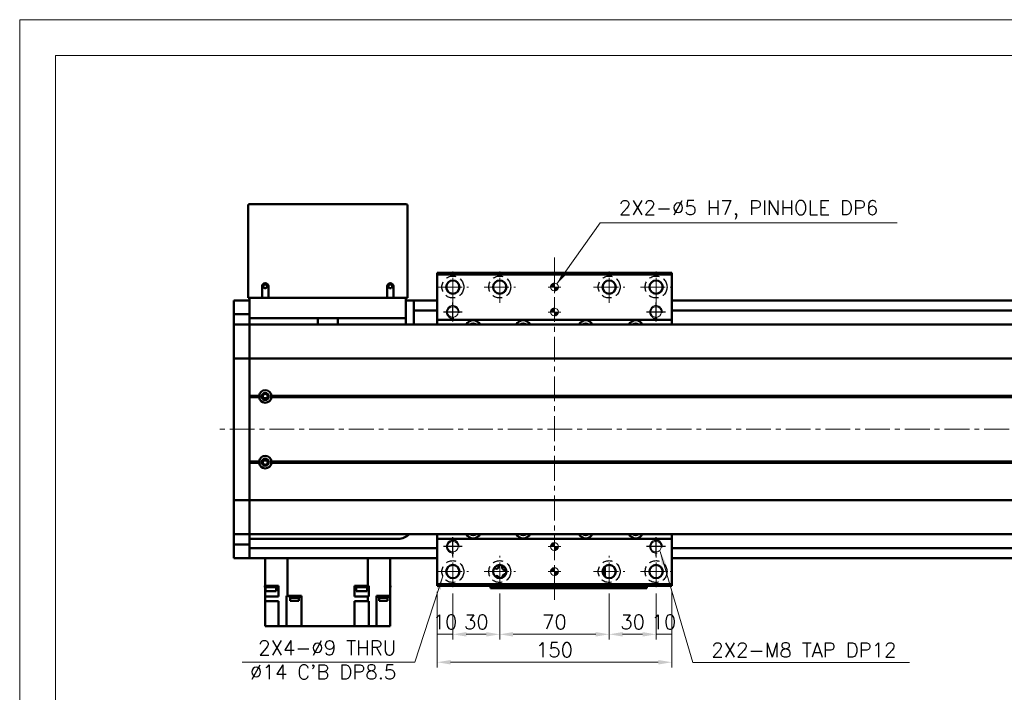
# Model space of a CAD drawing. Header units: millimetres. Extents: x 46891 to 50463, y 6223 to 9884.
# Tile 3 of 5: x 48547 to 49176, y 9454 to 9884. Entities that reach past the tile are written whole.
import ezdxf

# ---------------------------------------------------------------- set-up
doc = ezdxf.new("R2010")
doc.units = ezdxf.units.MM
doc.header["$LTSCALE"] = 0.5
doc.linetypes.add('CENTER', pattern=[50.8, 31.75, -6.35, 6.35, -6.35])
doc.linetypes.add('HIDDENX2', pattern=[19.05, 12.7, -6.35])
doc.layers.get('0').update_dxf_attribs({"lineweight": 20})
doc.layers.add('1', color=1, linetype='CENTER', lineweight=13)
doc.layers.add('외형선(ISO)', color=7, linetype='Continuous', lineweight=50)
for name, color, linetype in [('2', 2, 'HIDDENX2'), ('C', 1, 'CENTER'), ('DIM', 4, 'Continuous')]:
    doc.layers.add(name, color=color, linetype=linetype)
doc.styles.add('DSR TEXT', font='romans.shx', dxfattribs={"bigfont": 'whgtxt.shx'})
doc.styles.get("Standard").update_dxf_attribs({"font": 'romans.shx', "bigfont": 'whgtxt.shx'})
doc.dimstyles.new('DSR', dxfattribs={"dimscale": 2, "dimtxt": 3, "dimasz": 3, "dimexe": 0.5, "dimexo": 0.5, "dimgap": 0.5, "dimtad": 1, "dimdsep": 46, "dimtxsty": 'Standard', "dimcen": 2.5, "dimclrd": 4, "dimclre": 4, "dimclrt": 2, "dimadec": 0, "dimazin": 2, "dimtfac": 1, "dimtmove": 0, "dimatfit": 3, "dimfxl": 0, "dimlwd": -1, "dimlwe": -1, "dimarcsym": 0})

# ---------------------------------------------------------------- blocks, each defined once
blk = doc.blocks.new('A$C1C1952E1')
at = {"color": 1}
blk.add_lwpolyline([(0, 0), (420, 0), (420, 297), (0, 297)], close=True, dxfattribs=at)
at = {"color": 3}
blk.add_lwpolyline([(5, 5), (415, 5), (415, 292), (5, 292)], close=True, dxfattribs=at)
blk = doc.blocks.new('A$C33E56CC6')
h = blk.add_hatch()
h.set_pattern_fill('ANSI31', color=256, style=0)
h.set_pattern_definition([(45, (-7065.45672, -6508.5399), (-0.0883883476, 0.0883883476), [])])
h.paths.add_polyline_path([(4, 6.5, 0.414214), (1.5, 4), (4, 4)])
h.paths.add_polyline_path([(6.5, 4), (4, 4), (4, 1.5, 0.414214)])
blk.add_circle((4, 4), 2.5)
at = {"layer": '1'}
for p, q in [((4, 0), (4, 8)), ((0, 4), (8, 4))]:
    blk.add_line(p, q, dxfattribs=at)
blk = doc.blocks.new('tap8')
blk.add_circle((0, 0), 3.4)
at = {"layer": 'C', "color": 1, "linetype": 'CENTER'}
for p, q in [((-6.05, 0), (6.05, 0)), ((0, -6.05), (0, 6.05))]:
    blk.add_line(p, q, dxfattribs=at)
at = {"layer": 'DIM', "color": 3}
blk.add_arc((0, 0), 4, 263.84551, 189.43144, dxfattribs=at)
blk = doc.blocks.new('*D90')
at = {"color": 1, "linetype": 'ByBlock'}
for p, q in [((48813.71, 9518.24), (48813.71, 9487.78)), ((48823.71, 9517.24), (48823.71, 9487.78)), ((48823.71, 9491.08), (48813.71, 9491.08))]:
    blk.add_line(p, q, dxfattribs=at)
at = {"layer": 'Defpoints', "color": 0}
for p in [(48813.71, 9522.2), (48823.71, 9521.2), (48813.71, 9491.08)]:
    blk.add_point(p, dxfattribs=at)
at = {"color": 3, "insert": (48818.71, 9499), "char_height": 9.24, "attachment_point": 5, "style": 'DSR TEXT'}
blk.add_mtext('10', dxfattribs=at)
blk = doc.blocks.new('*D91')
at = {"color": 1, "linetype": 'ByBlock'}
for p, q in [((48823.71, 9517.24), (48823.71, 9487.78)), ((48853.71, 9517.24), (48853.71, 9487.78)), ((48832.29, 9491.08), (48845.13, 9491.08))]:
    blk.add_line(p, q, dxfattribs=at)
at = {"color": 1}
for points in [[(48832.29, 9492.51), (48832.29, 9489.65), (48823.71, 9491.08)], [(48845.13, 9492.51), (48845.13, 9489.65), (48853.71, 9491.08)]]:
    blk.add_solid(points, dxfattribs=at)
at = {"layer": 'Defpoints', "color": 0}
for p in [(48823.71, 9521.2), (48853.71, 9521.2), (48853.71, 9491.08)]:
    blk.add_point(p, dxfattribs=at)
at = {"color": 3, "insert": (48838.71, 9499), "char_height": 9.24, "attachment_point": 5, "style": 'DSR TEXT'}
blk.add_mtext('30', dxfattribs=at)
blk = doc.blocks.new('*D92')
at = {"color": 1, "linetype": 'ByBlock'}
for p, q in [((48853.71, 9517.24), (48853.71, 9487.78)), ((48923.71, 9517.24), (48923.71, 9487.78)), ((48862.29, 9491.08), (48915.13, 9491.08))]:
    blk.add_line(p, q, dxfattribs=at)
at = {"color": 1}
for points in [[(48862.29, 9492.51), (48862.29, 9489.65), (48853.71, 9491.08)], [(48915.13, 9492.51), (48915.13, 9489.65), (48923.71, 9491.08)]]:
    blk.add_solid(points, dxfattribs=at)
at = {"layer": 'Defpoints', "color": 0}
for p in [(48853.71, 9521.2), (48923.71, 9521.2), (48923.71, 9491.08)]:
    blk.add_point(p, dxfattribs=at)
at = {"color": 3, "insert": (48888.71, 9499), "char_height": 9.24, "attachment_point": 5, "style": 'DSR TEXT'}
blk.add_mtext('70', dxfattribs=at)
blk = doc.blocks.new('*D93')
at = {"color": 1, "linetype": 'ByBlock'}
for p, q in [((48923.71, 9517.24), (48923.71, 9487.78)), ((48953.71, 9517.24), (48953.71, 9487.78)), ((48932.29, 9491.08), (48945.13, 9491.08))]:
    blk.add_line(p, q, dxfattribs=at)
at = {"color": 1}
for points in [[(48932.29, 9492.51), (48932.29, 9489.65), (48923.71, 9491.08)], [(48945.13, 9492.51), (48945.13, 9489.65), (48953.71, 9491.08)]]:
    blk.add_solid(points, dxfattribs=at)
at = {"layer": 'Defpoints', "color": 0}
for p in [(48923.71, 9521.2), (48953.71, 9521.2), (48953.71, 9491.08)]:
    blk.add_point(p, dxfattribs=at)
at = {"color": 3, "insert": (48938.71, 9499), "char_height": 9.24, "attachment_point": 5, "style": 'DSR TEXT'}
blk.add_mtext('30', dxfattribs=at)
blk = doc.blocks.new('*D94')
at = {"color": 1, "linetype": 'ByBlock'}
for p, q in [((48953.71, 9517.24), (48953.71, 9487.78)), ((48963.71, 9518.24), (48963.71, 9487.78)), ((48953.71, 9491.08), (48963.71, 9491.08))]:
    blk.add_line(p, q, dxfattribs=at)
at = {"layer": 'Defpoints', "color": 0}
for p in [(48953.71, 9521.2), (48963.71, 9522.2), (48963.71, 9491.08)]:
    blk.add_point(p, dxfattribs=at)
at = {"color": 3, "insert": (48958.71, 9499), "char_height": 9.24, "attachment_point": 5, "style": 'DSR TEXT'}
blk.add_mtext('10', dxfattribs=at)
blk = doc.blocks.new('*D95')
at = {"color": 1, "linetype": 'ByBlock'}
for p, q in [((48813.71, 9518.24), (48813.71, 9469.92)), ((48963.71, 9518.24), (48963.71, 9469.92)), ((48955.13, 9473.22), (48822.29, 9473.22))]:
    blk.add_line(p, q, dxfattribs=at)
at = {"color": 1}
for points in [[(48822.29, 9474.65), (48822.29, 9471.79), (48813.71, 9473.22)], [(48955.13, 9474.65), (48955.13, 9471.79), (48963.71, 9473.22)]]:
    blk.add_solid(points, dxfattribs=at)
at = {"layer": 'Defpoints', "color": 0}
for p in [(48813.71, 9522.2), (48963.71, 9522.2), (48813.71, 9473.22)]:
    blk.add_point(p, dxfattribs=at)
at = {"color": 3, "insert": (48888.71, 9481.14), "char_height": 9.24, "attachment_point": 5, "style": 'DSR TEXT'}
blk.add_mtext('150', dxfattribs=at)

msp = doc.modelspace()

# ---------------------------------------------------------------- linework, layer by layer
at = {"layer": '1'}
for p, q in [((48888.71073, 9732.2047), (48888.71073, 9512.2047)), ((48823.71073, 9703.2047), (48823.71073, 9723.2047)), ((48853.71073, 9703.2047), (48853.71073, 9723.2047)), ((48923.71073, 9703.2047), (48923.71073, 9723.2047)), ((48953.71073, 9703.2047), (48953.71073, 9723.2047)), ((48813.71073, 9713.2047), (48833.71073, 9713.2047)), ((48843.71073, 9713.2047), (48863.71073, 9713.2047)), ((48913.71073, 9713.2047), (48933.71073, 9713.2047)), ((48943.71073, 9713.2047), (48963.71073, 9713.2047)), ((49763.71073, 9622.2047), (48673.71073, 9622.2047)), ((48823.71073, 9521.2047), (48823.71073, 9541.2047)), ((48853.71073, 9521.2047), (48853.71073, 9541.2047)), ((48923.71073, 9521.2047), (48923.71073, 9541.2047)), ((48953.71073, 9521.2047), (48953.71073, 9541.2047)), ((48813.71073, 9531.2047), (48833.71073, 9531.2047)), ((48843.71073, 9531.2047), (48863.71073, 9531.2047)), ((48913.71073, 9531.2047), (48933.71073, 9531.2047)), ((48943.71073, 9531.2047), (48963.71073, 9531.2047))]:
    msp.add_line(p, q, dxfattribs=at)
at = {"layer": '2'}
for centre in [(48823.71073, 9713.2047), (48853.71073, 9713.2047), (48923.71073, 9713.2047), (48953.71073, 9713.2047), (48823.71073, 9531.2047), (48853.71073, 9531.2047), (48923.71073, 9531.2047), (48953.71073, 9531.2047)]:
    msp.add_circle(centre, 7, dxfattribs=at)
at = {"layer": '외형선(ISO)'}
for p, q in [((48692.71073, 9765.2047), (48692.71073, 9706.2047)), ((48793.71073, 9766.2047), (48693.71073, 9766.2047)), ((48794.71073, 9706.2047), (48794.71073, 9765.2047)), ((48813.71073, 9721.2047), (48813.71073, 9722.2047)), ((48813.71073, 9722.2047), (48963.71073, 9722.2047)), ((48813.71073, 9721.2047), (48963.71073, 9721.2047)), ((48813.71073, 9692.2047), (48813.71073, 9721.2047)), ((48963.71073, 9722.2047), (48963.71073, 9721.2047)), ((48963.71073, 9721.2047), (48963.71073, 9692.2047)), ((48701.71073, 9706.2047), (48701.71073, 9713.7047)), ((48705.71073, 9713.7047), (48705.71073, 9706.2047)), ((48781.71073, 9706.2047), (48781.71073, 9713.7047)), ((48785.71073, 9713.7047), (48785.71073, 9706.2047)), ((48693.71073, 9706.2047), (48692.71073, 9706.2047)), ((48693.71073, 9706.2047), (48693.71073, 9693.2047)), ((48701.71073, 9706.2047), (48693.71073, 9706.2047)), ((48705.71073, 9706.2047), (48701.71073, 9706.2047)), ((48781.71073, 9706.2047), (48705.71073, 9706.2047)), ((48785.71073, 9706.2047), (48781.71073, 9706.2047)), ((48793.71073, 9706.2047), (48785.71073, 9706.2047)), ((48793.71073, 9693.2047), (48793.71073, 9706.2047)), ((48794.71073, 9706.2047), (48793.71073, 9706.2047)), ((48683.71073, 9704.7047), (48683.71073, 9701.7047)), ((48693.71073, 9704.7047), (48683.71073, 9704.7047)), ((48683.71073, 9698.7651), (48683.71073, 9701.7047)), ((48683.71073, 9695.96506), (48683.71073, 9698.7651)), ((48793.71073, 9704.7047), (48798.71073, 9704.7047)), ((48798.71073, 9701.7047), (48798.71073, 9704.7047)), ((48798.71073, 9704.7047), (48813.71073, 9704.7047)), ((48798.71073, 9701.7047), (48798.71073, 9699.2047)), ((48798.71073, 9698.2047), (48798.71073, 9699.2047)), ((48963.71073, 9704.7047), (49743.71073, 9704.7047)), ((48683.71073, 9689.27136), (48683.71073, 9695.96506)), ((48693.71073, 9695.96506), (48683.71073, 9695.96506)), ((48693.71073, 9690.18384), (48693.71073, 9693.2047)), ((48693.71073, 9693.2047), (48793.71073, 9693.2047)), ((48737.3076, 9693.2047), (48737.3076, 9689.2047)), ((48750.11385, 9689.2047), (48750.11385, 9693.2047)), ((48793.71073, 9693.2047), (48793.71073, 9689.2047)), ((48798.71073, 9698.2047), (48798.71073, 9694.2047)), ((48798.71073, 9698.2047), (48813.71073, 9698.2047)), ((48798.71073, 9694.2047), (48798.71073, 9689.2047)), ((48963.71073, 9698.2047), (49743.71073, 9698.2047)), ((48683.71073, 9689.2047), (48683.71073, 9689.27136)), ((48693.71073, 9689.27136), (48683.71073, 9689.27136)), ((48683.71073, 9689.2047), (48683.71073, 9686.50835)), ((48693.71073, 9689.2047), (48683.71073, 9689.2047)), ((48683.71073, 9686.50835), (48683.71073, 9667.90022)), ((48693.71073, 9690.18384), (48693.71073, 9689.27136)), ((48693.71073, 9689.27136), (48693.71073, 9689.2047)), ((48693.71073, 9686.50835), (48693.71073, 9689.2047)), ((49743.71073, 9689.2047), (48693.71073, 9689.2047)), ((48693.71073, 9689.2047), (48693.71073, 9686.50834)), ((48693.71073, 9667.90022), (48693.71073, 9686.50835)), ((48693.71073, 9686.50834), (48693.71073, 9667.90022)), ((48813.71073, 9689.2047), (48813.71073, 9692.2047)), ((48813.71073, 9692.2047), (48963.71073, 9692.2047)), ((48963.71073, 9692.2047), (48963.71073, 9689.2047)), ((48683.71073, 9667.43211), (48683.71073, 9667.90022)), ((48683.71073, 9667.43211), (48683.71073, 9665.43211)), ((48693.71073, 9667.43211), (48683.71073, 9667.43211)), ((48693.71073, 9667.90022), (48693.71073, 9667.43211)), ((48693.71073, 9667.43211), (48693.71073, 9667.90022)), ((48693.71073, 9665.43211), (48693.71073, 9667.43211)), ((49743.71073, 9667.43211), (48693.71073, 9667.43211)), ((48693.71073, 9667.43211), (48693.71073, 9665.43211)), ((48683.71073, 9578.97729), (48683.71073, 9665.43211)), ((48693.71073, 9665.43211), (48693.71073, 9578.97729)), ((48693.71073, 9643.7047), (48693.71073, 9665.43211)), ((48699.7421, 9643.7047), (48693.71073, 9643.7047)), ((48700.21073, 9643.2047), (48693.71073, 9643.2047)), ((48699.7421, 9642.7047), (48693.71073, 9642.7047)), ((48693.71073, 9601.7047), (48693.71073, 9642.7047)), ((48702.43494, 9642.2047), (48704.98652, 9642.2047)), ((49730.21073, 9643.2047), (48707.21073, 9643.2047)), ((49729.7421, 9643.7047), (48707.67936, 9643.7047)), ((49729.7421, 9642.7047), (48707.67936, 9642.7047)), ((48699.7421, 9601.7047), (48693.71073, 9601.7047)), ((48700.21073, 9601.2047), (48693.71073, 9601.2047)), ((48699.7421, 9600.7047), (48693.71073, 9600.7047)), ((48693.71073, 9578.97729), (48693.71073, 9600.7047)), ((48702.43494, 9602.2047), (48704.98652, 9602.2047)), ((49730.21073, 9601.2047), (48707.21073, 9601.2047)), ((49729.7421, 9601.7047), (48707.67936, 9601.7047)), ((49729.7421, 9600.7047), (48707.67936, 9600.7047)), ((48683.71073, 9578.97729), (48683.71073, 9576.97729)), ((48693.71073, 9576.97729), (48693.71073, 9578.97729)), ((48693.71073, 9578.97729), (48693.71073, 9576.97729)), ((48683.71073, 9576.50918), (48683.71073, 9576.97729)), ((48693.71073, 9576.97729), (48683.71073, 9576.97729)), ((48683.71073, 9576.50918), (48683.71073, 9557.90106)), ((48693.71073, 9576.97729), (48693.71073, 9576.50918)), ((49743.71073, 9576.97729), (48693.71073, 9576.97729)), ((48693.71073, 9576.50918), (48693.71073, 9576.97729)), ((48693.71073, 9557.90106), (48693.71073, 9576.50918)), ((48693.71073, 9576.50918), (48693.71073, 9557.90106)), ((48683.71073, 9557.90106), (48683.71073, 9555.2047)), ((48683.71073, 9555.13805), (48683.71073, 9555.2047)), ((48693.71073, 9555.2047), (48683.71073, 9555.2047)), ((48683.71073, 9548.44434), (48683.71073, 9555.13805)), ((48693.71073, 9555.13805), (48683.71073, 9555.13805)), ((48693.71073, 9555.2047), (48693.71073, 9557.90106)), ((48693.71073, 9557.90106), (48693.71073, 9555.2047)), ((48693.71073, 9555.2047), (48693.71073, 9555.13805)), ((49743.71073, 9555.2047), (48693.71073, 9555.2047)), ((48693.71073, 9555.13805), (48693.71073, 9548.44434)), ((48813.71073, 9552.2047), (48813.71073, 9555.2047)), ((48963.71073, 9555.2047), (48963.71073, 9552.2047)), ((48683.71073, 9545.6443), (48683.71073, 9548.44434)), ((48693.71073, 9548.44434), (48683.71073, 9548.44434)), ((48788.71073, 9552.2047), (48693.71073, 9552.2047)), ((48693.71073, 9548.44434), (48693.71073, 9545.6443)), ((48813.71073, 9523.2047), (48813.71073, 9552.2047)), ((48963.71073, 9552.2047), (48813.71073, 9552.2047)), ((48963.71073, 9552.2047), (48963.71073, 9523.2047)), ((48683.71073, 9542.7047), (48683.71073, 9545.6443)), ((48683.71073, 9542.7047), (48683.71073, 9539.7047)), ((48693.71073, 9546.2047), (48813.71073, 9546.2047)), ((48693.71073, 9545.6443), (48693.71073, 9542.7047)), ((48693.71073, 9542.7047), (48693.71073, 9545.2047)), ((48693.71073, 9542.7047), (48693.71073, 9539.7047)), ((48693.71073, 9539.7047), (48693.71073, 9542.7047)), ((48963.71073, 9546.2047), (49743.71073, 9546.2047)), ((48693.71073, 9539.7047), (48683.71073, 9539.7047)), ((48693.71073, 9539.7047), (48813.71073, 9539.7047)), ((48703.71073, 9522.2047), (48703.71073, 9539.7047)), ((48718.04454, 9539.7047), (48718.04454, 9515.7047)), ((48769.37692, 9539.7047), (48769.37692, 9522.2047)), ((48783.71073, 9539.7047), (48783.71073, 9515.7047)), ((48963.71073, 9539.7047), (49743.71073, 9539.7047)), ((48919.61073, 9532.32385), (48919.61073, 9530.08555)), ((48920.91073, 9533.50472), (48920.13688, 9533.50472)), ((48920.91073, 9533.50472), (48920.91073, 9534.40197)), ((48920.91073, 9528.00744), (48920.91073, 9533.50472)), ((48813.71073, 9522.2047), (48813.71073, 9523.2047)), ((48963.71073, 9523.2047), (48813.71073, 9523.2047)), ((48963.71073, 9523.2047), (48963.71073, 9522.2047)), ((48703.49083, 9522.2047), (48703.71073, 9522.2047)), ((48703.49083, 9522.2047), (48703.49083, 9521.2047)), ((48711.09083, 9521.2047), (48703.49083, 9521.2047)), ((48712.14979, 9522.2047), (48703.71073, 9522.2047)), ((48703.71073, 9520.2047), (48703.71073, 9521.2047)), ((48703.71073, 9520.2047), (48703.71073, 9515.2047)), ((48703.71073, 9520.2047), (48703.79083, 9520.2047)), ((48703.79083, 9521.2047), (48703.79083, 9518.6047)), ((48710.79083, 9518.6047), (48703.79083, 9518.6047)), ((48710.79083, 9521.2047), (48710.79083, 9518.6047)), ((48712.11073, 9520.2047), (48710.79083, 9520.2047)), ((48711.09083, 9522.2047), (48711.09083, 9521.2047)), ((48712.11073, 9520.2047), (48712.14979, 9520.2047)), ((48712.11073, 9520.2047), (48712.11073, 9515.2047)), ((48712.14979, 9520.2047), (48712.14979, 9522.2047)), ((48760.9093, 9520.2047), (48760.9093, 9522.2047)), ((48764.14742, 9522.2047), (48760.9093, 9522.2047)), ((48760.9093, 9520.2047), (48760.91073, 9520.2047)), ((48760.91073, 9520.2047), (48760.91073, 9515.2047)), ((48761.92135, 9520.2047), (48760.91073, 9520.2047)), ((48761.62135, 9522.2047), (48761.62135, 9521.2047)), ((48769.22135, 9521.2047), (48761.62135, 9521.2047)), ((48761.92135, 9521.2047), (48761.92135, 9518.6047)), ((48768.92135, 9518.6047), (48761.92135, 9518.6047)), ((48764.14742, 9522.2047), (48766.69527, 9522.2047)), ((48769.37692, 9522.2047), (48766.69527, 9522.2047)), ((48768.92135, 9521.2047), (48768.92135, 9518.6047)), ((48768.92135, 9520.2047), (48770.03267, 9520.2047)), ((48769.22135, 9522.2047), (48769.22135, 9521.2047)), ((48770.03536, 9522.2047), (48769.37692, 9522.2047)), ((48770.03267, 9520.2047), (48770.03536, 9520.2047)), ((48770.03267, 9520.2047), (48770.03267, 9515.2047)), ((48770.03536, 9522.2047), (48770.03536, 9520.2047)), ((48783.71073, 9522.2047), (48783.93063, 9522.2047)), ((48783.93063, 9521.2047), (48783.71073, 9521.2047)), ((48783.93063, 9522.2047), (48783.93063, 9521.2047)), ((48813.71073, 9522.2047), (48963.71073, 9522.2047)), ((48847.71073, 9522.2047), (48847.71073, 9520.70474)), ((48847.71073, 9520.70472), (48847.71073, 9520.70474)), ((48847.71073, 9520.70472), (48897.71073, 9520.70472)), ((48850.71073, 9520.70475), (48894.71073, 9520.70475)), ((48897.71073, 9520.70474), (48897.71073, 9522.2047)), ((48897.71073, 9522.2047), (48897.71073, 9520.70474)), ((48897.71073, 9520.70472), (48897.71073, 9520.70474)), ((48897.71073, 9520.70472), (48947.71073, 9520.70472)), ((48900.71073, 9520.70475), (48944.71073, 9520.70475)), ((48947.71073, 9520.70474), (48947.71073, 9522.2047)), ((48703.71073, 9515.2047), (48703.71073, 9512.2047)), ((48703.71073, 9515.2047), (48712.11073, 9515.2047)), ((48703.71073, 9496.2047), (48703.71073, 9512.2047)), ((48712.11073, 9512.2047), (48703.71073, 9512.2047)), ((48712.11073, 9512.2047), (48712.11073, 9496.2047)), ((48717.34362, 9515.7047), (48717.34362, 9496.2047)), ((48717.34362, 9515.7047), (48717.37806, 9515.7047)), ((48718.04454, 9515.7047), (48717.37806, 9515.7047)), ((48718.04454, 9515.7047), (48727.01073, 9515.7047)), ((48719.51215, 9515.2047), (48719.51215, 9515.7047)), ((48725.51215, 9515.2047), (48719.51215, 9515.2047)), ((48719.56215, 9514.5047), (48719.56215, 9515.2047)), ((48725.46215, 9514.5047), (48719.56215, 9514.5047)), ((48719.76215, 9512.5047), (48719.76215, 9514.5047)), ((48725.26215, 9512.5047), (48719.76215, 9512.5047)), ((48725.26215, 9512.5047), (48725.26215, 9514.5047)), ((48725.46215, 9514.5047), (48725.46215, 9515.2047)), ((48725.51215, 9515.2047), (48725.51215, 9515.7047)), ((48727.01073, 9515.7047), (48727.01073, 9496.2047)), ((48760.91073, 9515.2047), (48769.37692, 9515.2047)), ((48760.91073, 9496.2047), (48760.91073, 9512.2047)), ((48760.91073, 9512.2047), (48769.37692, 9512.2047)), ((48769.37692, 9515.2047), (48769.37692, 9512.2047)), ((48769.37692, 9515.2047), (48770.03267, 9515.2047)), ((48770.03267, 9512.2047), (48769.37692, 9512.2047)), ((48770.03267, 9512.2047), (48770.03267, 9496.2047)), ((48774.81073, 9515.7047), (48774.81073, 9496.2047)), ((48774.81073, 9515.7047), (48775.15457, 9515.7047)), ((48783.71073, 9515.7047), (48775.15457, 9515.7047)), ((48776.27167, 9515.2047), (48776.27167, 9515.7047)), ((48782.27167, 9515.2047), (48776.27167, 9515.2047)), ((48776.32167, 9514.5047), (48776.32167, 9515.2047)), ((48782.22167, 9514.5047), (48776.32167, 9514.5047)), ((48776.52167, 9512.5047), (48776.52167, 9514.5047)), ((48782.02167, 9512.5047), (48776.52167, 9512.5047)), ((48782.02167, 9512.5047), (48782.02167, 9514.5047)), ((48782.22167, 9514.5047), (48782.22167, 9515.2047)), ((48782.27167, 9515.2047), (48782.27167, 9515.7047)), ((48783.71073, 9515.7047), (48783.71073, 9496.2047)), ((48708.11073, 9496.2047), (48703.71073, 9496.2047)), ((48708.11073, 9496.2047), (48712.11073, 9496.2047)), ((48712.26688, 9496.2047), (48712.11073, 9496.2047)), ((48712.26688, 9496.2047), (48717.34362, 9496.2047)), ((48722.51073, 9496.2047), (48717.34362, 9496.2047)), ((48722.51073, 9496.2047), (48727.01073, 9496.2047)), ((48760.91073, 9496.2047), (48727.01073, 9496.2047)), ((48760.91073, 9496.2047), (48764.91073, 9496.2047)), ((48770.03267, 9496.2047), (48764.91073, 9496.2047)), ((48770.0434, 9496.2047), (48770.03267, 9496.2047)), ((48770.0434, 9496.2047), (48774.81073, 9496.2047)), ((48774.81073, 9496.2047), (48779.31073, 9496.2047)), ((48783.71073, 9496.2047), (48779.31073, 9496.2047))]:
    msp.add_line(p, q, dxfattribs=at)
for centre, radius in [((48703.71073, 9713.7047), 1.2295), ((48783.71073, 9713.7047), 1.2295), ((48823.71073, 9713.2047), 4.25), ((48853.71073, 9713.2047), 4.25), ((48923.71073, 9713.2047), 4.25), ((48953.71073, 9713.2047), 4.25), ((48703.71073, 9643.2047), 2.25), ((48703.71073, 9643.2047), 1.621), ((48703.71073, 9601.2047), 2.25), ((48703.71073, 9601.2047), 1.621), ((48823.71073, 9531.2047), 4.25), ((48853.71073, 9531.2047), 4.25), ((48923.71073, 9531.2047), 4.25), ((48953.71073, 9531.2047), 4.25)]:
    msp.add_circle(centre, radius, dxfattribs=at)
for centre, radius, start, end in [((48693.71073, 9765.2047), 1, 90, 180), ((48793.71073, 9765.2047), 1, 0, 90), ((48703.71073, 9713.7047), 2, 0, 180), ((48783.71073, 9713.7047), 2, 0, 180), ((48836.71073, 9687.2047), 4.75, 24.90105547, 155.09894453), ((48836.71073, 9687.2047), 2.75, 46.65822603, 133.34177397), ((48868.71073, 9687.2047), 4.75, 24.90105547, 155.09894453), ((48868.71073, 9687.2047), 2.75, 46.65822603, 133.34177397), ((48908.71073, 9687.2047), 4.75, 24.90105547, 155.09894453), ((48908.71073, 9687.2047), 2.75, 46.65822603, 133.34177397), ((48940.71073, 9687.2047), 4.75, 24.90105547, 155.09894453), ((48940.71073, 9687.2047), 2.75, 46.65822603, 133.34177397), ((48703.71073, 9643.2047), 4, 7.18075578, 172.81924422), ((48703.71073, 9643.2047), 4, 187.18075578, 352.81924422), ((48703.71073, 9601.2047), 4, 7.18075578, 172.81924422), ((48703.71073, 9601.2047), 4, 187.18075589, 352.81924411), ((48788.71073, 9562.2047), 10, 270, 315.57299586), ((48836.71073, 9557.2047), 4.75, 204.90106926, 335.09893074), ((48836.71073, 9557.2047), 2.75, 226.65825749, 313.34174251), ((48868.71073, 9557.2047), 4.75, 204.90106926, 335.09893074), ((48868.71073, 9557.2047), 2.75, 226.65825749, 313.34174251), ((48908.71073, 9557.2047), 4.75, 204.90106926, 335.09893074), ((48908.71073, 9557.2047), 2.75, 226.65825749, 313.34174251), ((48940.71073, 9557.2047), 4.75, 204.90106926, 335.09893074), ((48940.71073, 9557.2047), 2.75, 226.65825749, 313.34174251), ((48851.71073, 9534.2047), 1.2295, 190.08092555, 57.29915034), ((48857.71073, 9534.2047), 2.5, 158.70666341, 275.03319341), ((48857.71073, 9527.2047), 2.5, 90.53966862, 179.46037945), ((48851.71073, 9527.2047), 1.2295, 351.71394728, 135.15591191)]:
    msp.add_arc(centre, radius, start, end, dxfattribs=at)
for centre, major_axis, start_param, end_param in [((48850.71073, 9520.70474), (-3, 0), 4.71221136, 6.282830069), ((48894.71073, 9520.70474), (3, 0), 6.283007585, 7.853981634), ((48900.71073, 9520.70474), (-3, 0), 4.712203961, 6.28281528), ((48944.71073, 9520.70474), (3, 0), 6.283000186, 7.853981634)]:
    msp.add_ellipse(centre, major_axis=major_axis, ratio=0.00001, start_param=start_param, end_param=end_param, dxfattribs=at)
for points in [[(48700.21073, 9643.2047), (48699.97642, 9643.43901), (48699.7421, 9643.7047)], [(48699.7421, 9642.7047), (48699.97642, 9642.97039), (48700.21073, 9643.2047)], [(48707.67936, 9643.7047), (48707.44504, 9643.43901), (48707.21073, 9643.2047)], [(48707.21073, 9643.2047), (48707.44504, 9642.97039), (48707.67936, 9642.7047)], [(48700.21073, 9601.2047), (48699.97642, 9601.43901), (48699.7421, 9601.7047)], [(48699.7421, 9600.7047), (48699.97642, 9600.97039), (48700.21073, 9601.2047)], [(48707.67936, 9601.7047), (48707.44504, 9601.43901), (48707.21073, 9601.2047)], [(48707.21073, 9601.2047), (48707.44504, 9600.97039), (48707.67936, 9600.7047)]]:
    msp.add_open_spline(points, degree=2, dxfattribs=at)

# ---------------------------------------------------------------- block references
at = {"xscale": 4.563000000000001, "yscale": 4.563000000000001, "zscale": 4.563000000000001}
msp.add_blockref('A$C1C1952E1', (48546.67132, 8528.99552), dxfattribs=at)
for p in [(48884.71073, 9709.2047), (48884.71073, 9693.2047), (48884.71073, 9543.2047), (48884.71073, 9527.2047)]:
    msp.add_blockref('A$C33E56CC6', p)
at = {"rotation": 90}
for p in [(48823.71073, 9697.2047), (48953.71073, 9697.2047), (48823.71073, 9547.2047), (48953.71073, 9547.2047)]:
    msp.add_blockref('tap8', p, dxfattribs=at)

# ---------------------------------------------------------------- texts
at = {"color": 3, "char_height": 9.24, "style": 'DSR TEXT'}
for s, insert, attachment_point in [('2X2-%%C5 H7, PINHOLE DP6', (48929.90018, 9768.52812), 1), ("2X4-%%C9 THRU\\P%%C14 C'B DP8.5", (48787.51198, 9487.06688), 3), ('2X2-M8 TAP DP12', (48989.07274, 9485.69325), 1)]:
    msp.add_mtext(s, dxfattribs=dict(at, insert=insert, attachment_point=attachment_point))

# ---------------------------------------------------------------- dimensions: what is measured, and where the dimension line sits
for base, p1, p2, picture, middle in [((48813.71073, 9491.07766), (48823.71073, 9521.2047), (48813.71073, 9522.2047), '*D90', (48818.71073, 9498.99766)), ((48813.71073, 9473.21744), (48963.71073, 9522.2047), (48813.71073, 9522.2047), '*D95', (48888.71073, 9481.13744)), ((48853.71073, 9491.07766), (48823.71073, 9521.2047), (48853.71073, 9521.2047), '*D91', (48838.71073, 9498.99766)), ((48923.71073, 9491.07766), (48853.71073, 9521.2047), (48923.71073, 9521.2047), '*D92', (48888.71073, 9498.99766)), ((48953.71073, 9491.07766), (48923.71073, 9521.2047), (48953.71073, 9521.2047), '*D93', (48938.71073, 9498.99766)), ((48963.71073, 9491.07766), (48953.71073, 9521.2047), (48963.71073, 9522.2047), '*D94', (48958.71073, 9498.99766))]:
    dim = msp.add_linear_dim(base=base, p1=p1, p2=p2, dimstyle='DSR', override={"dimscale": 3.3, "dimtxt": 2.8, "dimasz": 2.600136, "dimexe": 1, "dimexo": 1.2, "dimgap": 1, "dimdec": 4, "dimtxsty": 'DSR TEXT', "dimclrd": 1, "dimclre": 1, "dimclrt": 3, "dimtdec": 4, "dimtix": 1})
    dim.commit()
    dim.dimension.update_dxf_attribs({"geometry": picture, "text_midpoint": middle})

# ---------------------------------------------------------------- leaders
at = {"annotation_type": 0, "has_hookline": 1}
for points, hookline_direction, text_width in [([(48890.27517, 9715.15471), (48918.01973, 9754.22812), (48926.60018, 9754.22812)], 0, 178.0625), ([(48956.29002, 9544.14737), (48977.19229, 9473.15325), (48985.77274, 9473.15325)], 0, 126.775), ([(48817.35279, 9528.27612), (48799.39243, 9473.23436), (48790.81198, 9473.23436)], 1, 98.615)]:
    msp.add_leader(points, dimstyle='DSR', override={"dimscale": 3.3, "dimtxt": 2.8, "dimasz": 2.600136, "dimexe": 1, "dimexo": 1.2, "dimgap": 1, "dimdec": 4, "dimtxsty": 'DSR TEXT', "dimclrd": 1, "dimclre": 1, "dimclrt": 3, "dimtdec": 4, "dimtix": 1}, dxfattribs=dict(at, hookline_direction=hookline_direction, text_width=text_width))

doc.saveas('drawing.dxf')
